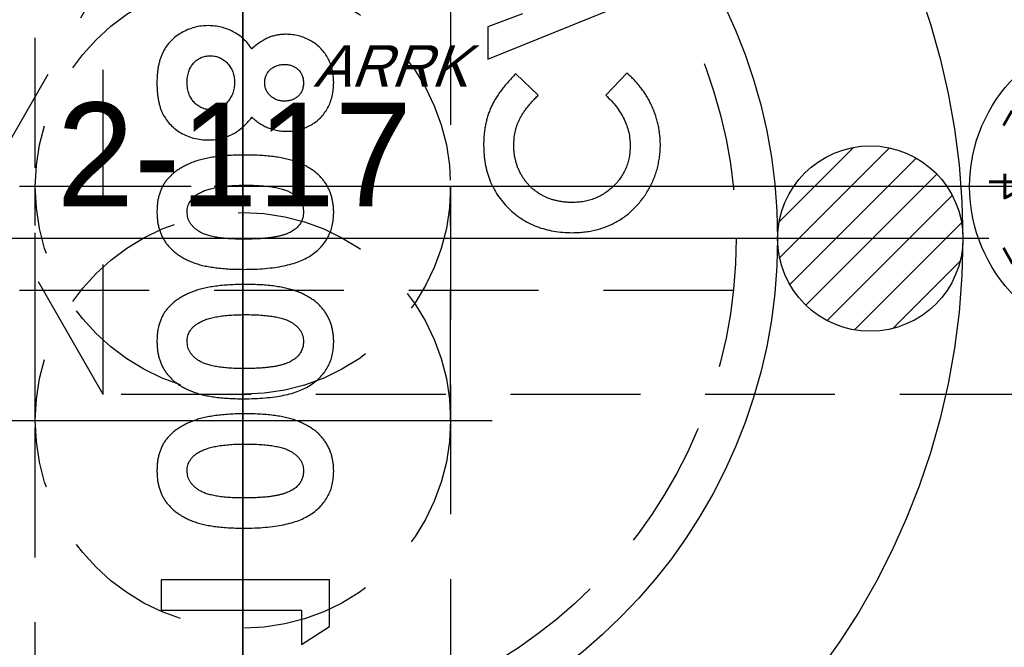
# Model space of a CAD drawing. Extents: x 2651 to 7771, y -1163 to 1075.
# Tile 197 of 256: x 4228 to 4247, y 248 to 260. Entities that reach past the tile are written whole.
import ezdxf
from ezdxf.enums import TextEntityAlignment as Align

# ---------------------------------------------------------------- set-up
doc = ezdxf.new("R2010")
doc.units = 0
doc.header["$LTSCALE"] = 10
for name, pattern in [('CENTER', [2, 1.25, -0.25, 0.25, -0.25]), ('CNSCEN', [17, 15, -1, 0, -1]), ('CNSHID', [4, 3, -1]), ('HIDDEN', [0.375, 0.25, -0.125])]:
    doc.linetypes.add(name, pattern=pattern)
doc.layers.get('0').update_dxf_attribs({"linetype": 'CONTINUOUS'})
doc.layers.get('Defpoints').update_dxf_attribs({"linetype": 'CONTINUOUS'})
for name, color, linetype in [('1', 7, 'CONTINUOUS'), ('9', 3, 'CONTINUOUS'), ('CEN', 1, 'CENTER'), ('COOL', 150, 'HIDDEN'), ('DIM', 3, 'CONTINUOUS'), ('PIN', 3, 'CONTINUOUS'), ('WL1-HL', 4, 'CNSHID'), ('WOR1-CL', 1, 'CNSCEN'), ('WOR1-DL', 7, 'CONTINUOUS')]:
    doc.layers.add(name, color=color, linetype=linetype)
doc.styles.add('china', font='txt')
doc.styles.add('S1', font='TXT.shx')
doc.styles.get("Standard").update_dxf_attribs({"font": 'romans.shx'})
doc.dimstyles.new('MM& INCH5', dxfattribs={"dimtxt": 5, "dimasz": 2.5, "dimexe": 1, "dimexo": 0.5, "dimtad": 0, "dimrnd": 1.38778e-17, "dimzin": 9, "dimdsep": 46, "dimtxsty": 'Standard', "dimblk": 'CLOSED', "dimcen": 0, "dimclrd": 3, "dimclre": 3, "dimclrt": 3, "dimazin": 2, "dimtfac": 0.75, "dimtofl": 0, "dimtmove": 0, "dimatfit": 3, "dimfxl": 0, "dimtolj": 1, "dimarcsym": 0})

# ---------------------------------------------------------------- blocks, each defined once
blk = doc.blocks.new('A$C32D34A97')
for p, q in [((0, 9.212), (-0.24, 8.612)), ((0, 9.212), (0.24, 8.612)), ((0.24, 8.612), (-0.24, 8.612)), ((-0.15, 8.612), (-0.15, 6.964)), ((0.15, 8.612), (0.15, 6.964)), ((0.15, 6.964), (-0.15, 6.964)), ((0, 2.212), (-0.24, 1.612)), ((0, 2.212), (0.24, 1.612)), ((0.24, 1.612), (-0.24, 1.612)), ((-0.15, 1.612), (-0.15, -0.036)), ((0.15, 1.612), (0.15, -0.036)), ((0.15, -0.036), (-0.15, -0.036))]:
    blk.add_line(p, q)
for centre, radius in [((0, 8), 3), ((0, 8), 1.35), ((0, 1), 3), ((0, 1), 1.35)]:
    blk.add_circle(centre, radius)
at = {"layer": 'CEN'}
for p, q in [((0, 11.6), (0, 4.4)), ((-3.6, 8), (3.6, 8)), ((0, 4.6), (0, -2.6)), ((-3.6, 1), (3.6, 1))]:
    blk.add_line(p, q, dxfattribs=at)
at = {"style": 'S1', "text_generation_flag": 2, "width": 0.8}
for s, p in [('1', (0, 10.175)), ('25', (0, 3.175))]:
    blk.add_text(s, height=0.9, dxfattribs=at).set_placement(p, align=Align.MIDDLE)
for s, rotation, p in [('12', 30, (-1.088, 9.884)), ('2', 330, (1.087, 9.884)), ('11', 60, (-1.884, 9.088)), ('3', 300, (1.884, 9.088)), ('10', 270, (-2.175, 8)), ('4', 90, (2.175, 8)), ('9', 120, (-1.884, 6.913)), ('5', 240, (1.884, 6.913)), ('8', 150, (-1.088, 6.116)), ('6', 210, (1.087, 6.116)), ('7', 180, (0, 5.825)), ('24', 60, (-1.884, 2.088)), ('26', 300, (1.884, 2.088)), ('23', 120, (-1.884, -0.087)), ('27', 240, (1.884, -0.087)), ('22', 180, (0, -1.175))]:
    blk.add_text(s, height=0.9, rotation=rotation, dxfattribs=at).set_placement(p, align=Align.MIDDLE)
blk = doc.blocks.new('DSD')
at = {"layer": '1', "color": 7, "linetype": 'Continuous'}
for p, q in [((483.499, 558.811), (482.959, 558.464)), ((483.499, 558.147), (483.499, 558.811)), ((482.959, 558.464), (482.959, 557.565)), ((486.198, 558.147), (483.499, 558.147)), ((486.198, 557.565), (486.198, 558.147)), ((482.959, 557.565), (486.198, 557.565)), ((477.228, 547.808), (477.636, 548.234)), ((478.936, 548.234), (479.37, 547.821)), ((479.905, 547.538), (476.666, 546.23)), ((479.905, 546.918), (479.905, 547.538)), ((479.241, 546.666), (479.905, 546.918))]:
    blk.add_line(p, q, dxfattribs=at)
for points, knots in [([(484.61, 556.569), (484.539, 556.568), (484.4, 556.567), (484.2, 556.554), (484.015, 556.534), (483.845, 556.505), (483.69, 556.468), (483.552, 556.422), (483.427, 556.369), (483.353, 556.324), (483.317, 556.303)], [0, 0, 0, 0, 0.161071, 0.310789, 0.449904, 0.578376, 0.696617, 0.805987, 0.906562, 1, 1, 1, 1]), ([(486.281, 555.461), (486.28, 555.49), (486.279, 555.547), (486.272, 555.631), (486.258, 555.71), (486.24, 555.786), (486.216, 555.859), (486.187, 555.929), (486.152, 555.994), (486.112, 556.057), (486.067, 556.115), (486.016, 556.17), (485.96, 556.223), (485.897, 556.272), (485.83, 556.317), (485.757, 556.359), (485.679, 556.398), (485.594, 556.434), (485.502, 556.466), (485.402, 556.494), (485.292, 556.517), (485.173, 556.536), (485.046, 556.55), (484.909, 556.561), (484.763, 556.568), (484.662, 556.569), (484.61, 556.569)], [0, 0, 0, 0, 0.038217, 0.074867, 0.110158, 0.144454, 0.17808, 0.211171, 0.243687, 0.275872, 0.308376, 0.341263, 0.37515, 0.409655, 0.445157, 0.482073, 0.520576, 0.560554, 0.603108, 0.648689, 0.697948, 0.750768, 0.807309, 0.867656, 0.931861, 1, 1, 1, 1]), ([(483.317, 556.303), (483.282, 556.278), (483.213, 556.229), (483.123, 556.143), (483.047, 556.05), (482.984, 555.95), (482.935, 555.842), (482.901, 555.727), (482.881, 555.605), (482.878, 555.521), (482.876, 555.478)], [0, 0, 0, 0, 0.132314, 0.2587, 0.380912, 0.500535, 0.620923, 0.742376, 0.868281, 1, 1, 1, 1]), ([(483.458, 555.464), (483.459, 555.489), (483.461, 555.539), (483.481, 555.612), (483.512, 555.68), (483.55, 555.732), (483.585, 555.771), (483.618, 555.798), (483.654, 555.824), (483.695, 555.847), (483.741, 555.869), (483.79, 555.89), (483.845, 555.908), (483.904, 555.925), (483.969, 555.94), (484.041, 555.953), (484.12, 555.964), (484.205, 555.972), (484.298, 555.979), (484.398, 555.984), (484.505, 555.986), (484.579, 555.987), (484.617, 555.988)], [0, 0, 0, 0, 0.053834, 0.105543, 0.158054, 0.211987, 0.240207, 0.269794, 0.301343, 0.334608, 0.370284, 0.408089, 0.448681, 0.492069, 0.538664, 0.590371, 0.646388, 0.707195, 0.772947, 0.843643, 0.919308, 1, 1, 1, 1]), ([(484.617, 555.988), (484.666, 555.987), (484.761, 555.986), (484.897, 555.98), (485.021, 555.968), (485.133, 555.953), (485.233, 555.932), (485.322, 555.908), (485.399, 555.879), (485.465, 555.844), (485.52, 555.806), (485.568, 555.765), (485.609, 555.722), (485.642, 555.676), (485.668, 555.627), (485.686, 555.575), (485.697, 555.52), (485.699, 555.483), (485.7, 555.464)], [0, 0, 0, 0, 0.110734, 0.212341, 0.305502, 0.389835, 0.46669, 0.535262, 0.596763, 0.651066, 0.701036, 0.74786, 0.791833, 0.834284, 0.875334, 0.916035, 0.957652, 1, 1, 1, 1]), ([(482.876, 555.478), (482.877, 555.45), (482.878, 555.395), (482.886, 555.313), (482.9, 555.235), (482.919, 555.159), (482.943, 555.086), (482.973, 555.017), (483.009, 554.95), (483.05, 554.887), (483.096, 554.826), (483.149, 554.769), (483.207, 554.715), (483.271, 554.666), (483.341, 554.62), (483.416, 554.577), (483.497, 554.538), (483.584, 554.502), (483.679, 554.47), (483.782, 554.443), (483.893, 554.42), (484.014, 554.401), (484.143, 554.386), (484.281, 554.376), (484.428, 554.369), (484.528, 554.369), (484.58, 554.368)], [0, 0, 0, 0, 0.036635, 0.072034, 0.106626, 0.140306, 0.173619, 0.206426, 0.239067, 0.271883, 0.30484, 0.338529, 0.372616, 0.407548, 0.443719, 0.481312, 0.520113, 0.560913, 0.604025, 0.650075, 0.699572, 0.752363, 0.808789, 0.868954, 0.932675, 1, 1, 1, 1]), ([(484.58, 554.95), (484.529, 554.95), (484.431, 554.95), (484.29, 554.958), (484.161, 554.968), (484.044, 554.984), (483.94, 555.003), (483.849, 555.028), (483.769, 555.056), (483.701, 555.091), (483.644, 555.128), (483.594, 555.168), (483.552, 555.211), (483.517, 555.256), (483.49, 555.304), (483.471, 555.355), (483.46, 555.409), (483.458, 555.445), (483.458, 555.464)], [0, 0, 0, 0, 0.112115, 0.215802, 0.310203, 0.395993, 0.47341, 0.542778, 0.604548, 0.659357, 0.708764, 0.755356, 0.798687, 0.840017, 0.880203, 0.919733, 0.959049, 1, 1, 1, 1]), ([(484.58, 554.368), (484.632, 554.369), (484.734, 554.369), (484.882, 554.376), (485.021, 554.387), (485.151, 554.401), (485.272, 554.421), (485.385, 554.444), (485.489, 554.471), (485.583, 554.504), (485.671, 554.54), (485.752, 554.579), (485.827, 554.621), (485.896, 554.665), (485.959, 554.714), (486.017, 554.764), (486.067, 554.818), (486.113, 554.875), (486.153, 554.935), (486.188, 554.999), (486.216, 555.067), (486.24, 555.138), (486.258, 555.214), (486.272, 555.293), (486.279, 555.376), (486.28, 555.432), (486.281, 555.461)], [0, 0, 0, 0, 0.068491, 0.133077, 0.193829, 0.251083, 0.304401, 0.354408, 0.401295, 0.444701, 0.485692, 0.524676, 0.562307, 0.597947, 0.632474, 0.665752, 0.697985, 0.729586, 0.760825, 0.792355, 0.824313, 0.857156, 0.890927, 0.92596, 0.962061, 1, 1, 1, 1]), ([(485.7, 555.464), (485.699, 555.446), (485.698, 555.41), (485.687, 555.358), (485.67, 555.309), (485.645, 555.263), (485.613, 555.219), (485.575, 555.179), (485.529, 555.142), (485.495, 555.12), (485.477, 555.109)], [0, 0, 0, 0, 0.124035, 0.242846, 0.360342, 0.479042, 0.599334, 0.725488, 0.858549, 1, 1, 1, 1]), ([(485.477, 555.109), (485.453, 555.096), (485.403, 555.069), (485.318, 555.037), (485.223, 555.01), (485.116, 554.987), (484.998, 554.971), (484.868, 554.958), (484.728, 554.951), (484.631, 554.95), (484.58, 554.95)], [0, 0, 0, 0, 0.088871, 0.186355, 0.294078, 0.412237, 0.541778, 0.682703, 0.835096, 1, 1, 1, 1]), ([(484.61, 554.078), (484.539, 554.077), (484.4, 554.076), (484.2, 554.062), (484.015, 554.043), (483.845, 554.013), (483.69, 553.977), (483.552, 553.931), (483.427, 553.878), (483.353, 553.833), (483.317, 553.812)], [0, 0, 0, 0, 0.161071, 0.310789, 0.449904, 0.578376, 0.696617, 0.805987, 0.906562, 1, 1, 1, 1]), ([(486.281, 552.97), (486.28, 552.999), (486.279, 553.056), (486.272, 553.139), (486.258, 553.219), (486.24, 553.295), (486.216, 553.368), (486.187, 553.437), (486.152, 553.503), (486.112, 553.565), (486.067, 553.624), (486.016, 553.679), (485.96, 553.732), (485.897, 553.78), (485.83, 553.826), (485.757, 553.868), (485.679, 553.907), (485.594, 553.943), (485.502, 553.975), (485.402, 554.003), (485.292, 554.026), (485.173, 554.044), (485.046, 554.059), (484.909, 554.07), (484.763, 554.077), (484.662, 554.077), (484.61, 554.078)], [0, 0, 0, 0, 0.038217, 0.074867, 0.110158, 0.144454, 0.17808, 0.211171, 0.243687, 0.275872, 0.308376, 0.341263, 0.37515, 0.409655, 0.445157, 0.482073, 0.520576, 0.560554, 0.603108, 0.648689, 0.697948, 0.750768, 0.807309, 0.867656, 0.931861, 1, 1, 1, 1]), ([(483.317, 553.812), (483.282, 553.787), (483.213, 553.737), (483.123, 553.651), (483.047, 553.559), (482.984, 553.458), (482.935, 553.351), (482.901, 553.236), (482.881, 553.114), (482.878, 553.03), (482.876, 552.987)], [0, 0, 0, 0, 0.132314, 0.2587, 0.380912, 0.500535, 0.620923, 0.742376, 0.868281, 1, 1, 1, 1]), ([(483.458, 552.973), (483.459, 552.998), (483.461, 553.048), (483.481, 553.121), (483.512, 553.189), (483.55, 553.241), (483.585, 553.28), (483.618, 553.307), (483.654, 553.333), (483.695, 553.356), (483.741, 553.378), (483.79, 553.399), (483.845, 553.417), (483.904, 553.434), (483.969, 553.449), (484.041, 553.461), (484.12, 553.473), (484.205, 553.481), (484.298, 553.488), (484.398, 553.493), (484.505, 553.495), (484.579, 553.496), (484.617, 553.496)], [0, 0, 0, 0, 0.053834, 0.105543, 0.158054, 0.211987, 0.240207, 0.269794, 0.301343, 0.334608, 0.370284, 0.408089, 0.448681, 0.492069, 0.538664, 0.590371, 0.646388, 0.707195, 0.772947, 0.843643, 0.919308, 1, 1, 1, 1]), ([(484.617, 553.496), (484.666, 553.496), (484.761, 553.495), (484.897, 553.489), (485.021, 553.477), (485.133, 553.462), (485.233, 553.441), (485.322, 553.417), (485.399, 553.387), (485.465, 553.353), (485.52, 553.315), (485.568, 553.274), (485.609, 553.231), (485.642, 553.185), (485.668, 553.136), (485.686, 553.084), (485.697, 553.029), (485.699, 552.992), (485.7, 552.973)], [0, 0, 0, 0, 0.110734, 0.212341, 0.305502, 0.389835, 0.46669, 0.535262, 0.596763, 0.651066, 0.701036, 0.74786, 0.791833, 0.834284, 0.875334, 0.916035, 0.957652, 1, 1, 1, 1]), ([(482.876, 552.987), (482.877, 552.959), (482.878, 552.904), (482.886, 552.822), (482.9, 552.744), (482.919, 552.668), (482.943, 552.595), (482.973, 552.525), (483.009, 552.459), (483.05, 552.395), (483.096, 552.335), (483.149, 552.278), (483.207, 552.224), (483.271, 552.175), (483.341, 552.129), (483.416, 552.086), (483.497, 552.047), (483.584, 552.011), (483.679, 551.979), (483.782, 551.952), (483.893, 551.929), (484.014, 551.91), (484.143, 551.895), (484.281, 551.885), (484.428, 551.878), (484.528, 551.877), (484.58, 551.877)], [0, 0, 0, 0, 0.036635, 0.072034, 0.106626, 0.140306, 0.173619, 0.206426, 0.239067, 0.271883, 0.30484, 0.338529, 0.372616, 0.407548, 0.443719, 0.481312, 0.520113, 0.560913, 0.604025, 0.650075, 0.699572, 0.752363, 0.808789, 0.868954, 0.932675, 1, 1, 1, 1]), ([(484.58, 552.458), (484.529, 552.459), (484.431, 552.459), (484.29, 552.467), (484.161, 552.477), (484.044, 552.492), (483.94, 552.512), (483.849, 552.537), (483.769, 552.565), (483.701, 552.599), (483.644, 552.637), (483.594, 552.677), (483.552, 552.72), (483.517, 552.765), (483.49, 552.813), (483.471, 552.864), (483.46, 552.918), (483.458, 552.954), (483.458, 552.973)], [0, 0, 0, 0, 0.112115, 0.215802, 0.310203, 0.395993, 0.47341, 0.542778, 0.604548, 0.659357, 0.708764, 0.755356, 0.798687, 0.840017, 0.880203, 0.919733, 0.959049, 1, 1, 1, 1]), ([(484.58, 551.877), (484.632, 551.877), (484.734, 551.878), (484.882, 551.885), (485.021, 551.896), (485.151, 551.91), (485.272, 551.93), (485.385, 551.953), (485.489, 551.98), (485.583, 552.013), (485.671, 552.049), (485.752, 552.088), (485.827, 552.13), (485.896, 552.174), (485.959, 552.222), (486.017, 552.273), (486.067, 552.327), (486.113, 552.384), (486.153, 552.444), (486.188, 552.507), (486.216, 552.576), (486.24, 552.647), (486.258, 552.723), (486.272, 552.802), (486.279, 552.885), (486.28, 552.941), (486.281, 552.97)], [0, 0, 0, 0, 0.068491, 0.133077, 0.193829, 0.251083, 0.304401, 0.354408, 0.401295, 0.444701, 0.485692, 0.524676, 0.562307, 0.597947, 0.632474, 0.665752, 0.697985, 0.729586, 0.760825, 0.792355, 0.824313, 0.857156, 0.890927, 0.92596, 0.962061, 1, 1, 1, 1]), ([(485.7, 552.973), (485.699, 552.955), (485.698, 552.919), (485.687, 552.867), (485.67, 552.818), (485.645, 552.772), (485.613, 552.728), (485.575, 552.688), (485.529, 552.651), (485.495, 552.629), (485.477, 552.618)], [0, 0, 0, 0, 0.124035, 0.242846, 0.360342, 0.479042, 0.599334, 0.725488, 0.858549, 1, 1, 1, 1]), ([(485.477, 552.618), (485.453, 552.605), (485.403, 552.577), (485.318, 552.546), (485.223, 552.519), (485.116, 552.496), (484.998, 552.48), (484.868, 552.467), (484.728, 552.46), (484.631, 552.459), (484.58, 552.458)], [0, 0, 0, 0, 0.088871, 0.186355, 0.294078, 0.412237, 0.541778, 0.682703, 0.835096, 1, 1, 1, 1]), ([(484.61, 551.587), (484.539, 551.586), (484.4, 551.585), (484.2, 551.571), (484.015, 551.551), (483.845, 551.522), (483.69, 551.486), (483.552, 551.44), (483.427, 551.387), (483.353, 551.342), (483.317, 551.321)], [0, 0, 0, 0, 0.161071, 0.310789, 0.449904, 0.578376, 0.696617, 0.805987, 0.906562, 1, 1, 1, 1]), ([(486.281, 550.479), (486.28, 550.508), (486.279, 550.565), (486.272, 550.648), (486.258, 550.728), (486.24, 550.804), (486.216, 550.877), (486.187, 550.946), (486.152, 551.012), (486.112, 551.074), (486.067, 551.133), (486.016, 551.188), (485.96, 551.241), (485.897, 551.289), (485.83, 551.335), (485.757, 551.377), (485.679, 551.416), (485.594, 551.452), (485.502, 551.484), (485.402, 551.512), (485.292, 551.535), (485.173, 551.553), (485.046, 551.568), (484.909, 551.579), (484.763, 551.586), (484.662, 551.586), (484.61, 551.587)], [0, 0, 0, 0, 0.038217, 0.074867, 0.110158, 0.144454, 0.17808, 0.211171, 0.243687, 0.275872, 0.308376, 0.341263, 0.37515, 0.409655, 0.445157, 0.482073, 0.520576, 0.560554, 0.603108, 0.648689, 0.697948, 0.750768, 0.807309, 0.867656, 0.931861, 1, 1, 1, 1]), ([(483.317, 551.321), (483.282, 551.295), (483.213, 551.246), (483.123, 551.16), (483.047, 551.068), (482.984, 550.967), (482.935, 550.86), (482.901, 550.745), (482.881, 550.623), (482.878, 550.539), (482.876, 550.496)], [0, 0, 0, 0, 0.132314, 0.2587, 0.380912, 0.500535, 0.620923, 0.742376, 0.868281, 1, 1, 1, 1]), ([(478.281, 550.881), (478.241, 550.88), (478.162, 550.879), (478.046, 550.868), (477.932, 550.852), (477.823, 550.828), (477.716, 550.798), (477.614, 550.761), (477.514, 550.717), (477.418, 550.668), (477.326, 550.611), (477.239, 550.549), (477.156, 550.481), (477.078, 550.406), (477.004, 550.326), (476.936, 550.241), (476.871, 550.149), (476.812, 550.053), (476.759, 549.952), (476.711, 549.849), (476.672, 549.744), (476.639, 549.637), (476.615, 549.528), (476.596, 549.417), (476.586, 549.304), (476.584, 549.228), (476.583, 549.19)], [0, 0, 0, 0, 0.044663, 0.088512, 0.130926, 0.172904, 0.214, 0.254985, 0.295291, 0.335772, 0.376181, 0.416178, 0.45635, 0.496512, 0.537041, 0.578119, 0.619725, 0.662422, 0.705299, 0.74743, 0.789433, 0.831267, 0.872825, 0.91487, 0.957027, 1, 1, 1, 1]), ([(479.988, 549.199), (479.986, 549.26), (479.983, 549.378), (479.961, 549.551), (479.924, 549.715), (479.871, 549.872), (479.803, 550.02), (479.72, 550.159), (479.622, 550.29), (479.51, 550.412), (479.387, 550.522), (479.254, 550.619), (479.112, 550.699), (478.962, 550.766), (478.803, 550.818), (478.637, 550.854), (478.461, 550.877), (478.342, 550.879), (478.281, 550.881)], [0, 0, 0, 0, 0.067376, 0.131837, 0.194461, 0.255346, 0.315588, 0.375627, 0.436138, 0.497779, 0.55947, 0.620278, 0.680788, 0.741492, 0.803215, 0.866493, 0.93191, 1, 1, 1, 1]), ([(483.458, 550.482), (483.459, 550.507), (483.461, 550.557), (483.481, 550.629), (483.512, 550.698), (483.55, 550.75), (483.585, 550.788), (483.618, 550.815), (483.654, 550.842), (483.695, 550.865), (483.741, 550.887), (483.79, 550.908), (483.845, 550.925), (483.904, 550.943), (483.969, 550.958), (484.041, 550.97), (484.12, 550.982), (484.205, 550.989), (484.298, 550.997), (484.398, 551.002), (484.505, 551.004), (484.579, 551.005), (484.617, 551.005)], [0, 0, 0, 0, 0.053834, 0.105543, 0.158054, 0.211987, 0.240207, 0.269794, 0.301343, 0.334608, 0.370284, 0.408089, 0.448681, 0.492069, 0.538664, 0.590371, 0.646388, 0.707195, 0.772947, 0.843643, 0.919308, 1, 1, 1, 1]), ([(484.617, 551.005), (484.666, 551.005), (484.761, 551.004), (484.897, 550.998), (485.021, 550.986), (485.133, 550.971), (485.233, 550.95), (485.322, 550.926), (485.399, 550.896), (485.465, 550.862), (485.52, 550.824), (485.568, 550.783), (485.609, 550.74), (485.642, 550.694), (485.668, 550.645), (485.686, 550.593), (485.697, 550.538), (485.699, 550.501), (485.7, 550.482)], [0, 0, 0, 0, 0.110734, 0.212341, 0.305502, 0.389835, 0.46669, 0.535262, 0.596763, 0.651066, 0.701036, 0.74786, 0.791833, 0.834284, 0.875334, 0.916035, 0.957652, 1, 1, 1, 1]), ([(482.876, 550.496), (482.877, 550.468), (482.878, 550.413), (482.886, 550.331), (482.9, 550.253), (482.919, 550.177), (482.943, 550.104), (482.973, 550.034), (483.009, 549.968), (483.05, 549.904), (483.096, 549.843), (483.149, 549.787), (483.207, 549.733), (483.271, 549.684), (483.341, 549.638), (483.416, 549.595), (483.497, 549.556), (483.584, 549.52), (483.679, 549.488), (483.782, 549.461), (483.893, 549.438), (484.014, 549.418), (484.143, 549.404), (484.281, 549.394), (484.428, 549.387), (484.528, 549.386), (484.58, 549.386)], [0, 0, 0, 0, 0.036635, 0.072034, 0.106626, 0.140306, 0.173619, 0.206426, 0.239067, 0.271883, 0.30484, 0.338529, 0.372616, 0.407548, 0.443719, 0.481312, 0.520113, 0.560913, 0.604025, 0.650075, 0.699572, 0.752363, 0.808789, 0.868954, 0.932675, 1, 1, 1, 1]), ([(484.58, 549.967), (484.529, 549.967), (484.431, 549.968), (484.29, 549.975), (484.161, 549.986), (484.044, 550.001), (483.94, 550.021), (483.849, 550.045), (483.769, 550.074), (483.701, 550.108), (483.644, 550.146), (483.594, 550.186), (483.552, 550.229), (483.517, 550.274), (483.49, 550.322), (483.471, 550.373), (483.46, 550.426), (483.458, 550.463), (483.458, 550.482)], [0, 0, 0, 0, 0.112115, 0.215802, 0.310203, 0.395993, 0.47341, 0.542778, 0.604548, 0.659357, 0.708764, 0.755356, 0.798687, 0.840017, 0.880203, 0.919733, 0.959049, 1, 1, 1, 1]), ([(484.58, 549.386), (484.632, 549.386), (484.734, 549.387), (484.882, 549.393), (485.021, 549.405), (485.151, 549.419), (485.272, 549.439), (485.385, 549.462), (485.489, 549.489), (485.583, 549.522), (485.671, 549.558), (485.752, 549.597), (485.827, 549.639), (485.896, 549.683), (485.959, 549.731), (486.017, 549.782), (486.067, 549.836), (486.113, 549.892), (486.153, 549.953), (486.188, 550.016), (486.216, 550.084), (486.24, 550.156), (486.258, 550.231), (486.272, 550.31), (486.279, 550.394), (486.28, 550.45), (486.281, 550.479)], [0, 0, 0, 0, 0.068491, 0.133077, 0.193829, 0.251083, 0.304401, 0.354408, 0.401295, 0.444701, 0.485692, 0.524676, 0.562307, 0.597947, 0.632474, 0.665752, 0.697985, 0.729586, 0.760825, 0.792355, 0.824313, 0.857156, 0.890927, 0.92596, 0.962061, 1, 1, 1, 1]), ([(485.7, 550.482), (485.699, 550.463), (485.698, 550.428), (485.687, 550.376), (485.67, 550.327), (485.645, 550.28), (485.613, 550.237), (485.575, 550.197), (485.529, 550.16), (485.495, 550.138), (485.477, 550.127)], [0, 0, 0, 0, 0.124035, 0.242846, 0.360342, 0.479042, 0.599334, 0.725488, 0.858549, 1, 1, 1, 1]), ([(477.165, 549.213), (477.166, 549.25), (477.168, 549.324), (477.183, 549.433), (477.208, 549.536), (477.243, 549.636), (477.289, 549.731), (477.345, 549.821), (477.41, 549.907), (477.485, 549.987), (477.567, 550.06), (477.655, 550.124), (477.748, 550.178), (477.845, 550.223), (477.947, 550.257), (478.053, 550.282), (478.165, 550.296), (478.241, 550.298), (478.279, 550.299)], [0, 0, 0, 0, 0.064715, 0.127707, 0.188882, 0.249158, 0.309661, 0.370225, 0.432332, 0.495782, 0.559304, 0.621861, 0.683322, 0.744523, 0.806088, 0.868994, 0.933419, 1, 1, 1, 1]), ([(478.279, 550.299), (478.306, 550.299), (478.36, 550.298), (478.438, 550.292), (478.515, 550.281), (478.589, 550.265), (478.661, 550.246), (478.73, 550.223), (478.798, 550.194), (478.863, 550.162), (478.924, 550.124), (478.983, 550.084), (479.038, 550.041), (479.09, 549.993), (479.138, 549.942), (479.183, 549.887), (479.224, 549.829), (479.263, 549.767), (479.296, 549.703), (479.327, 549.637), (479.351, 549.568), (479.371, 549.498), (479.388, 549.427), (479.398, 549.353), (479.406, 549.278), (479.406, 549.227), (479.407, 549.202)], [0, 0, 0, 0, 0.045986, 0.090639, 0.134485, 0.177331, 0.219265, 0.260785, 0.302317, 0.343436, 0.384181, 0.424376, 0.464181, 0.504012, 0.543822, 0.583802, 0.624419, 0.665548, 0.706675, 0.747827, 0.788895, 0.830219, 0.871707, 0.913734, 0.956588, 1, 1, 1, 1]), ([(485.477, 550.127), (485.453, 550.114), (485.403, 550.086), (485.318, 550.055), (485.223, 550.028), (485.116, 550.005), (484.998, 549.989), (484.868, 549.975), (484.728, 549.969), (484.631, 549.968), (484.58, 549.967)], [0, 0, 0, 0, 0.088871, 0.186355, 0.294078, 0.412237, 0.541778, 0.682703, 0.835096, 1, 1, 1, 1]), ([(476.583, 549.19), (476.584, 549.157), (476.585, 549.092), (476.593, 548.996), (476.606, 548.9), (476.625, 548.805), (476.648, 548.71), (476.678, 548.617), (476.711, 548.525), (476.751, 548.434), (476.794, 548.345), (476.844, 548.259), (476.896, 548.175), (476.954, 548.096), (477.016, 548.019), (477.082, 547.945), (477.153, 547.875), (477.203, 547.831), (477.228, 547.808)], [0, 0, 0, 0, 0.062276, 0.123904, 0.185067, 0.24684, 0.308435, 0.370241, 0.432587, 0.495925, 0.559351, 0.621943, 0.684393, 0.746986, 0.809441, 0.872508, 0.935769, 1, 1, 1, 1]), ([(477.636, 548.234), (477.598, 548.271), (477.525, 548.341), (477.429, 548.455), (477.348, 548.573), (477.28, 548.694), (477.229, 548.819), (477.191, 548.947), (477.169, 549.079), (477.166, 549.168), (477.165, 549.213)], [0, 0, 0, 0, 0.139406, 0.272304, 0.399525, 0.522811, 0.642663, 0.761023, 0.879801, 1, 1, 1, 1]), ([(479.407, 549.202), (479.405, 549.158), (479.403, 549.073), (479.384, 548.948), (479.352, 548.829), (479.315, 548.734), (479.278, 548.66), (479.244, 548.603), (479.205, 548.544), (479.162, 548.485), (479.113, 548.424), (479.058, 548.362), (478.999, 548.298), (478.957, 548.256), (478.936, 548.234)], [0, 0, 0, 0, 0.117048, 0.22997, 0.340704, 0.449355, 0.505557, 0.565303, 0.628205, 0.694729, 0.765019, 0.83958, 0.91775, 1, 1, 1, 1]), ([(479.37, 547.821), (479.398, 547.85), (479.453, 547.907), (479.53, 547.993), (479.6, 548.078), (479.665, 548.161), (479.722, 548.244), (479.772, 548.325), (479.816, 548.405), (479.854, 548.485), (479.886, 548.565), (479.913, 548.648), (479.936, 548.733), (479.955, 548.821), (479.97, 548.911), (479.98, 549.005), (479.987, 549.101), (479.988, 549.166), (479.988, 549.199)], [0, 0, 0, 0, 0.077783, 0.151816, 0.22254, 0.290278, 0.354641, 0.415798, 0.474709, 0.530426, 0.58558, 0.640906, 0.697901, 0.75542, 0.814521, 0.874462, 0.93667, 1, 1, 1, 1]), ([(483.784, 548.929), (483.742, 548.928), (483.66, 548.925), (483.54, 548.903), (483.426, 548.865), (483.318, 548.814), (483.219, 548.75), (483.13, 548.673), (483.055, 548.582), (482.99, 548.482), (482.939, 548.372), (482.903, 548.252), (482.88, 548.124), (482.878, 548.036), (482.876, 547.991)], [0, 0, 0, 0, 0.085205, 0.168105, 0.249227, 0.330676, 0.411657, 0.491096, 0.570629, 0.651741, 0.734794, 0.819583, 0.907717, 1, 1, 1, 1]), ([(484.454, 548.66), (484.429, 548.681), (484.381, 548.724), (484.302, 548.778), (484.222, 548.824), (484.139, 548.863), (484.053, 548.892), (483.966, 548.914), (483.876, 548.926), (483.815, 548.928), (483.784, 548.929)], [0, 0, 0, 0, 0.132691, 0.261229, 0.386616, 0.5095, 0.631048, 0.753001, 0.875241, 1, 1, 1, 1]), ([(485.291, 549.095), (485.249, 549.094), (485.168, 549.091), (485.048, 549.071), (484.934, 549.036), (484.826, 548.988), (484.723, 548.927), (484.627, 548.851), (484.536, 548.762), (484.482, 548.695), (484.454, 548.66)], [0, 0, 0, 0, 0.127276, 0.250113, 0.370492, 0.489901, 0.611006, 0.735976, 0.864676, 1, 1, 1, 1]), ([(486.281, 547.987), (486.281, 548.018), (486.28, 548.079), (486.275, 548.168), (486.266, 548.252), (486.253, 548.331), (486.237, 548.405), (486.217, 548.474), (486.194, 548.538), (486.159, 548.617), (486.104, 548.706), (486.023, 548.804), (485.927, 548.889), (485.819, 548.963), (485.698, 549.021), (485.569, 549.065), (485.432, 549.091), (485.339, 549.094), (485.291, 549.095)], [0, 0, 0, 0, 0.055435, 0.108254, 0.158196, 0.205337, 0.250257, 0.292763, 0.333308, 0.371723, 0.445982, 0.520049, 0.595546, 0.673687, 0.753384, 0.833349, 0.915178, 1, 1, 1, 1]), ([(484.786, 547.986), (484.787, 548.004), (484.787, 548.04), (484.794, 548.093), (484.804, 548.143), (484.818, 548.192), (484.838, 548.238), (484.861, 548.282), (484.888, 548.323), (484.919, 548.362), (484.953, 548.397), (484.989, 548.429), (485.027, 548.455), (485.066, 548.476), (485.106, 548.494), (485.149, 548.505), (485.193, 548.513), (485.223, 548.514), (485.238, 548.514)], [0, 0, 0, 0, 0.070599, 0.139149, 0.206028, 0.270871, 0.334512, 0.399137, 0.463434, 0.527972, 0.592126, 0.65344, 0.712618, 0.770133, 0.826602, 0.883252, 0.941109, 1, 1, 1, 1]), ([(485.238, 548.514), (485.254, 548.514), (485.286, 548.513), (485.331, 548.506), (485.376, 548.495), (485.418, 548.479), (485.458, 548.459), (485.496, 548.434), (485.533, 548.405), (485.567, 548.371), (485.598, 548.334), (485.625, 548.293), (485.649, 548.25), (485.666, 548.204), (485.682, 548.155), (485.692, 548.104), (485.699, 548.049), (485.699, 548.012), (485.7, 547.993)], [0, 0, 0, 0, 0.060864, 0.120715, 0.178298, 0.236019, 0.29302, 0.351482, 0.411328, 0.473181, 0.535898, 0.598282, 0.66091, 0.724489, 0.789043, 0.857007, 0.926649, 1, 1, 1, 1]), ([(483.458, 548.005), (483.459, 548.029), (483.461, 548.075), (483.481, 548.142), (483.514, 548.201), (483.56, 548.253), (483.615, 548.295), (483.679, 548.327), (483.75, 548.345), (483.8, 548.347), (483.825, 548.348)], [0, 0, 0, 0, 0.127262, 0.247553, 0.366178, 0.488656, 0.611945, 0.735099, 0.863648, 1, 1, 1, 1]), ([(483.825, 548.348), (483.851, 548.347), (483.902, 548.344), (483.974, 548.325), (484.04, 548.293), (484.097, 548.248), (484.144, 548.194), (484.18, 548.133), (484.201, 548.065), (484.204, 548.018), (484.205, 547.994)], [0, 0, 0, 0, 0.133898, 0.261449, 0.385304, 0.511572, 0.636353, 0.7554, 0.874932, 1, 1, 1, 1]), ([(482.876, 547.991), (482.878, 547.946), (482.88, 547.86), (482.903, 547.734), (482.939, 547.617), (482.992, 547.508), (483.057, 547.409), (483.135, 547.321), (483.226, 547.244), (483.328, 547.179), (483.437, 547.126), (483.552, 547.088), (483.671, 547.066), (483.752, 547.063), (483.793, 547.061)], [0, 0, 0, 0, 0.091221, 0.177862, 0.261335, 0.343215, 0.424061, 0.504025, 0.585043, 0.667993, 0.751668, 0.833587, 0.916294, 1, 1, 1, 1]), ([(483.821, 547.642), (483.795, 547.643), (483.746, 547.646), (483.675, 547.664), (483.612, 547.697), (483.557, 547.74), (483.513, 547.795), (483.48, 547.858), (483.461, 547.929), (483.459, 547.979), (483.458, 548.005)], [0, 0, 0, 0, 0.133239, 0.257679, 0.377945, 0.498835, 0.619558, 0.739824, 0.86564, 1, 1, 1, 1]), ([(484.205, 547.994), (484.204, 547.969), (484.202, 547.921), (484.181, 547.853), (484.147, 547.792), (484.1, 547.739), (484.042, 547.696), (483.975, 547.664), (483.9, 547.646), (483.848, 547.643), (483.821, 547.642)], [0, 0, 0, 0, 0.1261, 0.245667, 0.362596, 0.483064, 0.606895, 0.731199, 0.860607, 1, 1, 1, 1]), ([(485.251, 547.476), (485.235, 547.477), (485.203, 547.478), (485.157, 547.484), (485.112, 547.496), (485.069, 547.512), (485.028, 547.532), (484.99, 547.558), (484.953, 547.587), (484.919, 547.622), (484.888, 547.659), (484.861, 547.699), (484.837, 547.741), (484.818, 547.786), (484.804, 547.833), (484.794, 547.882), (484.787, 547.933), (484.787, 547.968), (484.786, 547.986)], [0, 0, 0, 0, 0.063232, 0.123596, 0.183631, 0.241965, 0.301454, 0.360997, 0.421479, 0.484582, 0.547964, 0.610316, 0.672871, 0.735109, 0.798492, 0.863878, 0.930919, 1, 1, 1, 1]), ([(485.7, 547.993), (485.699, 547.974), (485.699, 547.936), (485.693, 547.881), (485.683, 547.83), (485.669, 547.781), (485.652, 547.735), (485.63, 547.692), (485.604, 547.652), (485.575, 547.616), (485.543, 547.583), (485.508, 547.554), (485.471, 547.53), (485.431, 547.51), (485.389, 547.495), (485.345, 547.484), (485.299, 547.477), (485.267, 547.476), (485.251, 547.476)], [0, 0, 0, 0, 0.075044, 0.146237, 0.214829, 0.280463, 0.343689, 0.406255, 0.467269, 0.527809, 0.587997, 0.646697, 0.703965, 0.760495, 0.818097, 0.877165, 0.937588, 1, 1, 1, 1]), ([(485.291, 546.895), (485.337, 546.896), (485.427, 546.899), (485.559, 546.926), (485.687, 546.97), (485.807, 547.029), (485.917, 547.103), (486.015, 547.189), (486.098, 547.288), (486.153, 547.38), (486.191, 547.46), (486.214, 547.523), (486.235, 547.591), (486.252, 547.662), (486.265, 547.738), (486.274, 547.818), (486.28, 547.901), (486.281, 547.958), (486.281, 547.987)], [0, 0, 0, 0, 0.082105, 0.162845, 0.24281, 0.324136, 0.404552, 0.481939, 0.558683, 0.635915, 0.675544, 0.716421, 0.758883, 0.802991, 0.848925, 0.897233, 0.947306, 1, 1, 1, 1]), ([(483.793, 547.061), (483.822, 547.062), (483.878, 547.063), (483.962, 547.074), (484.041, 547.093), (484.12, 547.12), (484.199, 547.156), (484.28, 547.206), (484.367, 547.266), (484.424, 547.314), (484.454, 547.339)], [0, 0, 0, 0, 0.117593, 0.230768, 0.342388, 0.452438, 0.56823, 0.697745, 0.841089, 1, 1, 1, 1]), ([(484.454, 547.339), (484.478, 547.305), (484.526, 547.237), (484.612, 547.149), (484.708, 547.072), (484.814, 547.009), (484.926, 546.958), (485.044, 546.922), (485.166, 546.899), (485.249, 546.896), (485.291, 546.895)], [0, 0, 0, 0, 0.126717, 0.250825, 0.374307, 0.498747, 0.623473, 0.74737, 0.87229, 1, 1, 1, 1])]:
    blk.add_open_spline(points, degree=3, knots=knots, dxfattribs=at)
blk.add_blockref('A$C32D34A97', (467.625, 541.994))
blk = doc.blocks.new('*D178')
at = {"layer": 'Defpoints', "color": 0}
for p in [(4171.684, 387.642), (4446.684, 255.642), (4473.321, 255.642)]:
    blk.add_point(p, dxfattribs=at)
at = {"layer": 'DIM', "color": 3, "lineweight": -2}
blk.add_line((4447.184, 255.642), (4473.321, 255.642), dxfattribs=at)
at = {"layer": 'DIM', "color": 3, "insert": (4496.327, 255.642), "char_height": 5, "attachment_point": 5}
blk.add_mtext('\\A1;132 [5.197]', dxfattribs=at)
blk = doc.blocks.new('_Closed')
at = {"color": 0, "linetype": 'ByBlock', "lineweight": -2}
for p, q in [((-1, 0.1667), (0, 0)), ((-1, 0.1667), (-1, -0.1667)), ((0, 0), (-1, -0.1667)), ((0, 0), (-1, 0))]:
    blk.add_line(p, q, dxfattribs=at)
blk = doc.blocks.new('*D179')
at = {"layer": 'Defpoints', "color": 0}
for p in [(4171.684, 387.642), (4473.321, 263.642), (4381.212, 262.642)]:
    blk.add_point(p, dxfattribs=at)
at = {"layer": 'DIM', "color": 3, "lineweight": -2}
for p, q in [((4463.321, 262.642), (4468.321, 263.642)), ((4468.321, 263.642), (4473.321, 263.642)), ((4381.712, 262.642), (4463.321, 262.642))]:
    blk.add_line(p, q, dxfattribs=at)
at = {"layer": 'DIM', "color": 3, "insert": (4496.327, 263.642), "char_height": 5, "attachment_point": 5}
blk.add_mtext('\\A1;125 [4.921]', dxfattribs=at)
blk = doc.blocks.new('*D180')
at = {"layer": 'Defpoints', "color": 0}
for p in [(4171.684, 387.642), (4446.684, 212.642), (4473.321, 212.642)]:
    blk.add_point(p, dxfattribs=at)
at = {"layer": 'DIM', "color": 3, "lineweight": -2}
blk.add_line((4447.184, 212.642), (4473.321, 212.642), dxfattribs=at)
at = {"layer": 'DIM', "color": 3, "insert": (4493.946, 212.642), "char_height": 5, "attachment_point": 5}
blk.add_mtext('\\A1;175 [6.89]', dxfattribs=at)
blk = doc.blocks.new('*D181')
at = {"layer": 'Defpoints', "color": 0}
for p in [(4171.684, 387.642), (4446.684, 182.642), (4473.321, 182.642)]:
    blk.add_point(p, dxfattribs=at)
at = {"layer": 'DIM', "color": 3, "lineweight": -2}
blk.add_line((4447.184, 182.642), (4473.321, 182.642), dxfattribs=at)
at = {"layer": 'DIM', "color": 3, "insert": (4496.684, 182.642), "char_height": 5, "attachment_point": 5}
blk.add_mtext('\\A1;205 [8.071]', dxfattribs=at)
blk = doc.blocks.new('*D182')
at = {"layer": 'Defpoints', "color": 0}
for p in [(4171.684, 387.642), (4446.684, 162.642), (4473.321, 162.642)]:
    blk.add_point(p, dxfattribs=at)
at = {"layer": 'DIM', "color": 3, "lineweight": -2}
blk.add_line((4447.184, 162.642), (4473.321, 162.642), dxfattribs=at)
at = {"layer": 'DIM', "color": 3, "insert": (4496.684, 162.642), "char_height": 5, "attachment_point": 5}
blk.add_mtext('\\A1;225 [8.858]', dxfattribs=at)
blk = doc.blocks.new('*D183')
at = {"layer": 'Defpoints', "color": 0}
for p in [(4171.684, 387.642), (4446.684, 119.642), (4473.321, 119.642)]:
    blk.add_point(p, dxfattribs=at)
at = {"layer": 'DIM', "color": 3, "lineweight": -2}
blk.add_line((4447.184, 119.642), (4473.321, 119.642), dxfattribs=at)
at = {"layer": 'DIM', "color": 3, "insert": (4499.065, 119.642), "char_height": 5, "attachment_point": 5}
blk.add_mtext('\\A1;268 [10.551]', dxfattribs=at)
blk = doc.blocks.new('*D184')
at = {"layer": 'Defpoints', "color": 0}
for p in [(4171.684, 387.642), (4446.684, 12.642), (4473.321, 12.642)]:
    blk.add_point(p, dxfattribs=at)
at = {"layer": 'DIM', "color": 3, "lineweight": -2}
blk.add_line((4447.184, 12.642), (4473.321, 12.642), dxfattribs=at)
at = {"layer": 'DIM', "color": 3, "insert": (4499.065, 12.642), "char_height": 5, "attachment_point": 5}
blk.add_mtext('\\A1;375 [14.764]', dxfattribs=at)
blk = doc.blocks.new('*D185')
at = {"layer": 'Defpoints', "color": 0}
for p in [(4171.684, 387.642), (4446.684, 55.642), (4473.321, 55.642)]:
    blk.add_point(p, dxfattribs=at)
at = {"layer": 'DIM', "color": 3, "lineweight": -2}
blk.add_line((4447.184, 55.642), (4473.321, 55.642), dxfattribs=at)
at = {"layer": 'DIM', "color": 3, "insert": (4499.065, 55.642), "char_height": 5, "attachment_point": 5}
blk.add_mtext('\\A1;332 [13.071]', dxfattribs=at)
blk = doc.blocks.new('*D186')
at = {"layer": 'Defpoints', "color": 0}
for p in [(4171.684, 387.642), (4381.212, -22.358), (4473.321, -22.358)]:
    blk.add_point(p, dxfattribs=at)
at = {"layer": 'DIM', "color": 3, "lineweight": -2}
blk.add_line((4381.712, -22.358), (4473.321, -22.358), dxfattribs=at)
at = {"layer": 'DIM', "color": 3, "insert": (4499.065, -22.358), "char_height": 5, "attachment_point": 5}
blk.add_mtext('\\A1;410 [16.142]', dxfattribs=at)
blk = doc.blocks.new('*D187')
at = {"layer": 'Defpoints', "color": 0}
for p in [(4171.684, 387.642), (4274.104, -57.358), (4473.321, -57.358)]:
    blk.add_point(p, dxfattribs=at)
at = {"layer": 'DIM', "color": 3, "lineweight": -2}
blk.add_line((4274.604, -57.358), (4473.321, -57.358), dxfattribs=at)
at = {"layer": 'DIM', "color": 3, "insert": (4496.684, -57.358), "char_height": 5, "attachment_point": 5}
blk.add_mtext('\\A1;445 [17.52]', dxfattribs=at)
blk = doc.blocks.new('*D188')
at = {"layer": 'Defpoints', "color": 0}
for p in [(4171.684, 387.642), (4271.924, -104.358), (4473.321, -104.358)]:
    blk.add_point(p, dxfattribs=at)
at = {"layer": 'DIM', "color": 3, "lineweight": -2}
blk.add_line((4272.424, -104.358), (4473.321, -104.358), dxfattribs=at)
at = {"layer": 'DIM', "color": 3, "insert": (4496.684, -104.358), "char_height": 5, "attachment_point": 5}
blk.add_mtext('\\A1;492 [19.37]', dxfattribs=at)
blk = doc.blocks.new('*D189')
at = {"layer": 'Defpoints', "color": 0}
for p in [(4171.684, 387.642), (4285.884, -124.358), (4473.321, -124.358)]:
    blk.add_point(p, dxfattribs=at)
at = {"layer": 'DIM', "color": 3, "lineweight": -2}
blk.add_line((4286.384, -124.358), (4473.321, -124.358), dxfattribs=at)
at = {"layer": 'DIM', "color": 3, "insert": (4499.065, -124.358), "char_height": 5, "attachment_point": 5}
blk.add_mtext('\\A1;512 [20.157]', dxfattribs=at)
blk = doc.blocks.new('*D193')
at = {"layer": 'Defpoints', "color": 0}
for p in [(4171.684, 387.642), (4401.864, -82.358), (4473.321, -82.358)]:
    blk.add_point(p, dxfattribs=at)
at = {"layer": 'DIM', "color": 3, "lineweight": -2}
blk.add_line((4402.364, -82.358), (4473.321, -82.358), dxfattribs=at)
at = {"layer": 'DIM', "color": 3, "insert": (4499.065, -82.358), "char_height": 5, "attachment_point": 5}
blk.add_mtext('\\A1;470 [18.504]', dxfattribs=at)
blk = doc.blocks.new('*D199')
at = {"layer": 'Defpoints', "color": 0}
for p in [(4171.684, 387.642), (4256.684, -119.598), (4256.684, -149.953)]:
    blk.add_point(p, dxfattribs=at)
at = {"layer": 'DIM', "color": 3, "lineweight": -2}
blk.add_line((4256.684, -120.098), (4256.684, -149.953), dxfattribs=at)
at = {"layer": 'DIM', "color": 3, "insert": (4256.684, -170.935), "char_height": 5, "attachment_point": 5, "rotation": 90}
blk.add_mtext('\\A1;85 [3.346]', dxfattribs=at)
blk = doc.blocks.new('*D200')
at = {"layer": 'Defpoints', "color": 0}
for p in [(4171.684, 387.642), (4278.684, -131.558), (4278.684, -149.953)]:
    blk.add_point(p, dxfattribs=at)
at = {"layer": 'DIM', "color": 3, "lineweight": -2}
blk.add_line((4278.684, -132.058), (4278.684, -149.953), dxfattribs=at)
at = {"layer": 'DIM', "color": 3, "insert": (4278.684, -172.959), "char_height": 5, "attachment_point": 5, "rotation": 90}
blk.add_mtext('\\A1;107 [4.213]', dxfattribs=at)
blk = doc.blocks.new('*D201')
at = {"layer": 'Defpoints', "color": 0}
for p in [(4171.684, 387.642), (4296.684, -137.358), (4296.684, -149.953)]:
    blk.add_point(p, dxfattribs=at)
at = {"layer": 'DIM', "color": 3, "lineweight": -2}
blk.add_line((4296.684, -137.858), (4296.684, -149.953), dxfattribs=at)
at = {"layer": 'DIM', "color": 3, "insert": (4296.684, -172.959), "char_height": 5, "attachment_point": 5, "rotation": 90}
blk.add_mtext('\\A1;125 [4.921]', dxfattribs=at)
blk = doc.blocks.new('*D202')
at = {"layer": 'Defpoints', "color": 0}
for p in [(4171.684, 387.642), (4246.684, -84.778), (4246.684, -149.953)]:
    blk.add_point(p, dxfattribs=at)
at = {"layer": 'DIM', "color": 3, "lineweight": -2}
blk.add_line((4246.684, -85.278), (4246.684, -149.953), dxfattribs=at)
at = {"layer": 'DIM', "color": 3, "insert": (4246.684, -170.935), "char_height": 5, "attachment_point": 5, "rotation": 90}
blk.add_mtext('\\A1;75 [2.953]', dxfattribs=at)
blk = doc.blocks.new('*D203')
at = {"layer": 'Defpoints', "color": 0}
for p in [(4171.684, 387.642), (4368.684, -115.538), (4368.684, -149.953)]:
    blk.add_point(p, dxfattribs=at)
at = {"layer": 'DIM', "color": 3, "lineweight": -2}
blk.add_line((4368.684, -116.038), (4368.684, -149.953), dxfattribs=at)
at = {"layer": 'DIM', "color": 3, "insert": (4368.684, -172.959), "char_height": 5, "attachment_point": 5, "rotation": 90}
blk.add_mtext('\\A1;197 [7.756]', dxfattribs=at)
blk = doc.blocks.new('*X8')
at = {"color": 0}
for p, q in [((769.614, 286.66), (771.046, 288.092)), ((769.624, 285.963), (771.743, 288.082)), ((769.819, 285.451), (772.255, 287.887)), ((770.129, 285.053), (772.653, 287.577)), ((770.539, 284.757), (772.949, 287.167)), ((771.067, 284.578), (773.128, 286.639)), ((771.802, 284.605), (773.101, 285.904))]:
    blk.add_line(p, q, dxfattribs=at)
blk = doc.blocks.new('117')
at = {"layer": 'WL1-HL'}
for centre, radius in [((254.95, 1693.104), 13.87), ((254.95, 1693.104), 10.3), ((267.035, 1693.104), 1.785)]:
    blk.add_circle(centre, radius, dxfattribs=at)
at = {"layer": 'WOR1-CL'}
for p, q in [((254.95, 1707.474), (254.95, 1678.734)), ((269.32, 1693.104), (240.58, 1693.104))]:
    blk.add_line(p, q, dxfattribs=at)
at = {"layer": 'WL1-HL'}
blk.add_blockref('*X8', (-504.334, 1406.767), dxfattribs=at)
at = {"layer": '9', "style": 'china'}
blk.add_text('2-117', height=2, dxfattribs=at).set_placement((251.365, 1693.722))
at = {"layer": 'WOR1-DL', "style": 'china', "oblique": 20}
blk.add_text('ARRK', height=0.8, dxfattribs=at).set_placement((256.305, 1696.027))
blk = doc.blocks.new('A$C257357D5')
at = {"layer": 'COOL', "color": 1, "linetype": 'CENTER'}
for p, q in [((61, -60.106), (61, 35)), ((275, -31), (58.88, -31)), ((56.2, -35.5), (65.8, -35.5))]:
    blk.add_line(p, q, dxfattribs=at)
at = {"layer": 'COOL'}
for p, q in [((58.309, -35), (58.309, -27)), ((70.447, -31), (51.553, -31)), ((57, -35.5), (57, -31)), ((65, -35.5), (65, -31)), ((70.447, -33), (51.553, -33))]:
    blk.add_line(p, q, dxfattribs=at)
for points in [[(57, -49.388), (57, 32.691), (61, 35), (65, 32.691), (65, -49.388)], [(237.406, -35), (58.309, -35), (56, -31), (58.309, -27), (237.406, -27)]]:
    blk.add_lwpolyline(points, dxfattribs=at)
for centre, radius in [((61, -32), 9.5), ((61, -31), 4), ((61, -35.5), 4)]:
    blk.add_circle(centre, radius, dxfattribs=at)
blk.add_blockref('117', (-193.95, -1725.104), dxfattribs=at)
blk = doc.blocks.new('*U6', base_point=(965.4695, 1808.9548))
blk.add_circle((965.4695, 1808.9548), 0.5)
for radius, start, end in [(0.4724, 90, 180), (0.3937, 90, 180), (0.315, 90, 180), (0.2362, 90, 180), (0.1575, 90, 180), (0.0787, 90, 180), (0.0787, 270, 0), (0.1575, 270, 0), (0.2362, 270, 0), (0.315, 270, 0), (0.3937, 270, 0), (0.4724, 270, 0)]:
    blk.add_arc((965.4695, 1808.9548), radius, start, end)
at = {"layer": 'PIN'}
for p, q in [((965.4695, 1809.5548), (965.4695, 1808.3548)), ((964.8695, 1808.9548), (966.0695, 1808.9548))]:
    blk.add_line(p, q, dxfattribs=at)

msp = doc.modelspace()

# ---------------------------------------------------------------- block references
at = {"layer": 'DIM', "rotation": 180}
msp.add_blockref('DSD', (4717.309, 806.636), dxfattribs=at)
at = {"layer": 'DIM'}
msp.add_blockref('A$C257357D5', (4171.684, 287.642), dxfattribs=at)
at = {"layer": 'PIN', "xscale": 6.35, "yscale": 6.35, "zscale": 6.35}
msp.add_blockref('*U6', (4249.684, 244.642), dxfattribs=at)

# ---------------------------------------------------------------- dimensions: what is measured, and where the dimension line sits
at = {"layer": 'DIM'}
for feature_location, offset, dtype, picture, middle in [((4446.684, 255.642), (26.637, 0), 0, '*D178', (4496.327, 255.642)), ((4381.212, 262.642), (92.109, 1), 0, '*D179', (4496.327, 263.642)), ((4446.684, 212.642), (26.637, 0), 0, '*D180', (4493.946, 212.642)), ((4446.684, 182.642), (26.637, 0), 0, '*D181', (4496.684, 182.642)), ((4446.684, 162.642), (26.637, 0), 0, '*D182', (4496.684, 162.642)), ((4446.684, 119.642), (26.637, 0), 0, '*D183', (4499.065, 119.642)), ((4446.684, 12.642), (26.637, 0), 0, '*D184', (4499.065, 12.642)), ((4446.684, 55.642), (26.637, 0), 0, '*D185', (4499.065, 55.642)), ((4381.212, -22.358), (92.109, 0), 0, '*D186', (4499.065, -22.358)), ((4274.104, -57.358), (199.217, 0), 0, '*D187', (4496.684, -57.358)), ((4271.924, -104.358), (201.397, 0), 0, '*D188', (4496.684, -104.358)), ((4285.884, -124.358), (187.437, 0), 0, '*D189', (4499.065, -124.358)), ((4401.864, -82.358), (71.457, 0), 0, '*D193', (4499.065, -82.358)), ((4256.684, -119.598), (0, -30.355), 1, '*D199', (4256.684, -170.935)), ((4278.684, -131.558), (0, -18.395), 1, '*D200', (4278.684, -172.959)), ((4296.684, -137.358), (0, -12.595), 1, '*D201', (4296.684, -172.959)), ((4246.684, -84.778), (0, -65.175), 1, '*D202', (4246.684, -170.935)), ((4368.684, -115.538), (0, -34.415), 1, '*D203', (4368.684, -172.959))]:
    dim = msp.add_ordinate_dim(feature_location=feature_location, offset=offset, dtype=dtype, origin=(4171.684, 387.642), dimstyle='MM& INCH5', dxfattribs=at)
    dim.commit()
    dim.dimension.update_dxf_attribs({"geometry": picture, "text_midpoint": middle})

doc.saveas('drawing.dxf')
